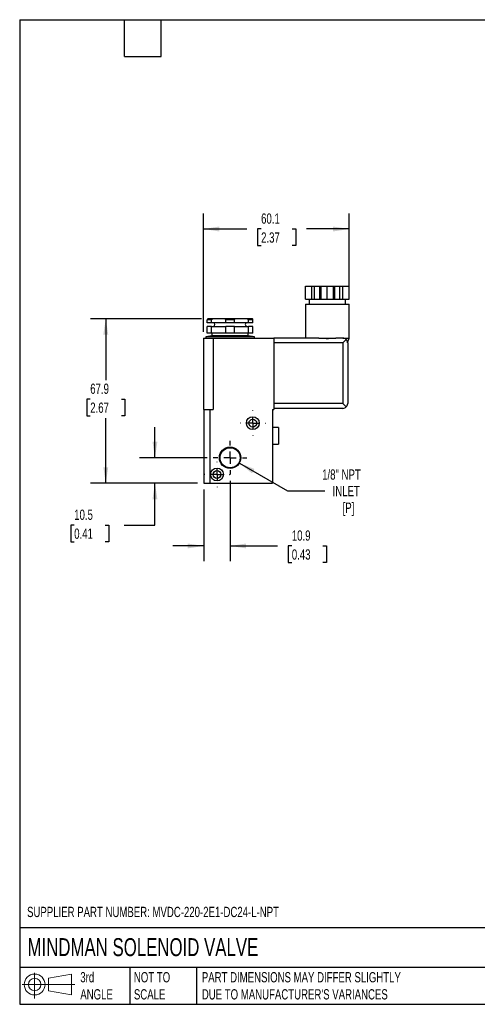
# Model space of a CAD drawing. Header units: millimetres. Extents: x 13 to 546, y 13 to 419.
# Tile 1 of 3: x 13 to 201, y 13 to 419. Entities that reach past the tile are written whole.
import ezdxf

# ---------------------------------------------------------------- set-up
doc = ezdxf.new("R2010")
doc.units = ezdxf.units.MM
doc.header["$LTSCALE"] = 2
doc.linetypes.add('SLD-Center', pattern=[19.05, 15.24, -1.27, 1.27, -1.27])
doc.linetypes.add('SLD-Solid', pattern=[0])
doc.layers.add('CENTER', color=40, linetype='SLD-Center')
doc.layers.add('SLD-DEFPOINTS', color=7, linetype='Continuous')
doc.layers.add('DIMENSIONS', color=140, linetype='SLD-Solid', lineweight=25)
doc.layers.add('TEXT', color=140, linetype='SLD-Solid', lineweight=25)
doc.styles.add('SLDTEXTSTYLE0', font='TXT', dxfattribs={"width": 0.7})
doc.dimstyles.new('SLDDIMSTYLE0', dxfattribs={"dimtxt": 4.316016, "dimasz": 6.604, "dimexe": 0, "dimexo": 0.0625, "dimgap": 1.079004, "dimtad": 0, "dimtih": 1, "dimtoh": 1, "dimdec": 1, "dimrnd": 1e-09, "dimzin": 12, "dimdsep": 46, "dimtxsty": 'SLDTEXTSTYLE0', "dimsah": 1, "dimcen": 0.09, "dimadec": 0, "dimazin": 3, "dimtfac": 1, "dimtdec": 1, "dimtofl": 0, "dimtmove": 0, "dimatfit": 3, "dimfxl": 0, "dimfrac": 2, "dimtolj": 1, "dimtzin": 12, "dimarcsym": 0})
doc.dimstyles.new('SLDDIMSTYLE2', dxfattribs={"dimtxt": 4.316016, "dimasz": 6.604, "dimexe": 0, "dimexo": 0.0625, "dimgap": 1.079004, "dimtad": 0, "dimtih": 1, "dimtoh": 1, "dimdec": 1, "dimrnd": 1e-09, "dimzin": 12, "dimdsep": 46, "dimtxsty": 'SLDTEXTSTYLE0', "dimsah": 1, "dimcen": 0, "dimadec": 0, "dimazin": 3, "dimtfac": 1, "dimtdec": 1, "dimtofl": 0, "dimtmove": 0, "dimatfit": 3, "dimfxl": 0, "dimfrac": 2, "dimtolj": 1, "dimtzin": 12, "dimarcsym": 0})
doc.dimstyles.new('SLDDIMSTYLE3', dxfattribs={"dimtxt": 4.316016, "dimasz": 6.604, "dimexe": 0, "dimexo": 0.0625, "dimgap": 1.079004, "dimtad": 0, "dimtih": 1, "dimtoh": 1, "dimdec": 1, "dimrnd": 1e-09, "dimzin": 12, "dimdsep": 46, "dimtxsty": 'SLDTEXTSTYLE0', "dimsah": 1, "dimcen": 0.09, "dimadec": 0, "dimazin": 3, "dimtfac": 1, "dimtdec": 1, "dimtmove": 0, "dimatfit": 0, "dimfxl": 0, "dimfrac": 2, "dimtolj": 1, "dimtzin": 12, "dimarcsym": 0})

# ---------------------------------------------------------------- blocks, each defined once
blk = doc.blocks.new('Block11')
at = {"color": 7, "linetype": 'SLD-Solid', "lineweight": 18}
for p, q in [((5.18, 10.62), (5.18, 0)), ((10.96, 8.33), (20.35, 10.06)), ((10.96, 3.19), (10.96, 8.33)), ((20.35, 10.06), (20.35, 1.46)), ((0, 5.76), (21.75, 5.76)), ((10.96, 3.19), (20.35, 1.46))]:
    blk.add_line(p, q, dxfattribs=at)
for radius in [4.3, 2.57]:
    blk.add_circle((5.18, 5.76), radius, dxfattribs=at)
blk = doc.blocks.new('Block12')
at = {"layer": 'SLD-DEFPOINTS'}
blk.add_blockref('Block11', (0, 0), dxfattribs=at)
blk = doc.blocks.new('_D_13')
at = {"layer": 'DIMENSIONS'}
for p, q in [((87.72, 295.68), (41.86, 295.68)), ((48.21, 295.68), (48.21, 270.3)), ((41.8, 262.48), (40.35, 262.48)), ((40.35, 262.48), (40.35, 255.62)), ((54.63, 262.48), (56.07, 262.48)), ((56.07, 262.48), (56.07, 255.62)), ((40.35, 255.62), (41.8, 255.62)), ((48.21, 227.78), (48.21, 254.65)), ((56.07, 255.62), (54.63, 255.62)), ((86.06, 227.78), (41.86, 227.78))]:
    blk.add_line(p, q, dxfattribs=at)
for points in [[(48.21, 295.68), (47.2, 289.08), (49.23, 289.08)], [(48.21, 227.78), (49.23, 234.39), (47.2, 234.39)]]:
    blk.add_solid(points, dxfattribs=at)
at = {"layer": 'DIMENSIONS', "char_height": 4.233, "attachment_point": 1, "style": 'SLDTEXTSTYLE0'}
for s, insert in [('67.9', (41.8, 268.9)), ('2.67', (41.8, 261.07))]:
    blk.add_mtext(s, dxfattribs=dict(at, insert=insert))
blk = doc.blocks.new('_D_14')
at = {"layer": 'DIMENSIONS'}
for p, q in [((99.5, 228.8), (99.5, 195.54)), ((88.6, 225.24), (88.6, 195.54)), ((88.6, 201.89), (75.9, 201.89)), ((99.5, 201.89), (119.11, 201.89)), ((124.96, 201.89), (123.51, 201.89)), ((123.51, 201.89), (123.51, 195.03)), ((137.78, 201.89), (139.23, 201.89)), ((139.23, 201.89), (139.23, 195.03)), ((123.51, 195.03), (124.96, 195.03)), ((139.23, 195.03), (137.78, 195.03))]:
    blk.add_line(p, q, dxfattribs=at)
for points in [[(88.6, 201.89), (81.99, 202.9), (81.99, 200.87)], [(99.5, 201.89), (106.1, 200.87), (106.1, 202.9)]]:
    blk.add_solid(points, dxfattribs=at)
at = {"layer": 'DIMENSIONS', "char_height": 4.233, "attachment_point": 1, "style": 'SLDTEXTSTYLE0'}
for s, insert in [('10.9', (124.96, 208.31)), ('0.43', (124.96, 200.49))]:
    blk.add_mtext(s, dxfattribs=dict(at, insert=insert))
blk = doc.blocks.new('_D_15')
at = {"layer": 'DIMENSIONS'}
for p, q in [((68.5, 238.28), (68.5, 250.98)), ((90.01, 238.28), (62.15, 238.28)), ((86.06, 227.78), (62.15, 227.78)), ((68.5, 210.47), (68.5, 227.78)), ((35.19, 210.47), (33.74, 210.47)), ((33.74, 210.47), (33.74, 203.61)), ((48.01, 210.47), (49.46, 210.47)), ((49.46, 210.47), (49.46, 203.61)), ((55.8, 210.47), (68.5, 210.47)), ((33.74, 203.61), (35.19, 203.61)), ((49.46, 203.61), (48.01, 203.61))]:
    blk.add_line(p, q, dxfattribs=at)
for points in [[(68.5, 238.28), (69.51, 244.89), (67.48, 244.89)], [(68.5, 227.78), (67.48, 221.18), (69.51, 221.18)]]:
    blk.add_solid(points, dxfattribs=at)
at = {"layer": 'DIMENSIONS', "char_height": 4.233, "attachment_point": 1, "style": 'SLDTEXTSTYLE0'}
for s, insert in [('10.5', (35.19, 216.89)), ('0.41', (35.19, 209.07))]:
    blk.add_mtext(s, dxfattribs=dict(at, insert=insert))
blk = doc.blocks.new('_D_16')
at = {"layer": 'DIMENSIONS'}
for p, q in [((88.5, 290.22), (88.5, 339.06)), ((148.6, 304.22), (148.6, 339.06)), ((88.5, 332.71), (106.44, 332.71)), ((112.29, 332.71), (110.84, 332.71)), ((110.84, 332.71), (110.84, 325.85)), ((125.11, 332.71), (126.56, 332.71)), ((126.56, 332.71), (126.56, 325.85)), ((148.6, 332.71), (130.96, 332.71)), ((110.84, 325.85), (112.29, 325.85)), ((126.56, 325.85), (125.11, 325.85))]:
    blk.add_line(p, q, dxfattribs=at)
for points in [[(88.5, 332.71), (95.1, 331.69), (95.1, 333.73)], [(148.6, 332.71), (141.99, 333.73), (141.99, 331.69)]]:
    blk.add_solid(points, dxfattribs=at)
at = {"layer": 'DIMENSIONS', "char_height": 4.233, "attachment_point": 1, "style": 'SLDTEXTSTYLE0'}
for s, insert in [('60.1', (112.29, 339.13)), ('2.37', (112.29, 331.31))]:
    blk.add_mtext(s, dxfattribs=dict(at, insert=insert))
blk = doc.blocks.new('_D_17')
at = {"layer": 'DIMENSIONS'}
for p, q in [((103.31, 236.08), (123.18, 224.61)), ((123.18, 224.61), (138.61, 224.61))]:
    blk.add_line(p, q, dxfattribs=at)
blk.add_solid([(103.31, 236.08), (108.52, 231.9), (109.54, 233.66)], dxfattribs=at)
at = {"layer": 'DIMENSIONS', "char_height": 4.233, "attachment_point": 1, "style": 'SLDTEXTSTYLE0'}
for s, insert in [('1/8" NPT', (137.47, 233.49)), ('INLET', (141.78, 226.63)), ('[P]', (145.92, 219.77))]:
    blk.add_mtext(s, dxfattribs=dict(at, insert=insert))
blk = doc.blocks.new('SW_CENTERMARKSYMBOL_7')
at = {"layer": 'CENTER', "color": 0}
for p, q in [((0, 5.08), (0, 6.95)), ((-5.08, 0), (-6.95, 0)), ((0, 0), (-2.54, 0)), ((0, 0), (0, 2.54)), ((0, 0), (0, -2.54)), ((0, 0), (2.54, 0)), ((5.08, 0), (6.95, 0)), ((0, -5.08), (0, -6.95))]:
    blk.add_line(p, q, dxfattribs=at)
blk = doc.blocks.new('SW_CENTERMARKSYMBOL_8')
at = {"layer": 'CENTER', "color": 0}
for p, q in [((0, 5.08), (0, 5.19)), ((-5.08, 0), (-5.19, 0)), ((0, 0), (-2.54, 0)), ((0, 0), (0, 2.54)), ((0, 0), (0, -2.54)), ((0, 0), (2.54, 0)), ((5.08, 0), (5.19, 0)), ((0, -5.08), (0, -5.19))]:
    blk.add_line(p, q, dxfattribs=at)
blk = doc.blocks.new('SW_CENTERMARKSYMBOL_9')
at = {"layer": 'CENTER', "color": 0}
for p, q in [((0, 5.08), (0, 5.19)), ((-5.08, 0), (-5.19, 0)), ((0, 0), (-2.54, 0)), ((0, 0), (0, 2.54)), ((0, 0), (0, -2.54)), ((0, 0), (2.54, 0)), ((5.08, 0), (5.19, 0)), ((0, -5.08), (0, -5.19))]:
    blk.add_line(p, q, dxfattribs=at)

msp = doc.modelspace()

# ---------------------------------------------------------------- linework, layer by layer
for p, q in [((130.6, 303.68), (130.6, 309.18)), ((130.6, 309.18), (133.15, 309.18)), ((133.15, 303.68), (133.15, 309.18)), ((133.15, 309.18), (134.36, 309.18)), ((134.36, 303.68), (134.36, 309.18)), ((134.36, 309.18), (136.53, 309.18)), ((136.53, 303.68), (136.53, 309.18)), ((136.53, 309.18), (137.04, 309.18)), ((137.04, 303.68), (137.04, 309.18)), ((137.04, 309.18), (139.6, 309.18)), ((139.6, 303.68), (139.6, 309.18)), ((139.6, 309.18), (142.15, 309.18)), ((142.15, 303.68), (142.15, 309.18)), ((142.15, 309.18), (142.66, 309.18)), ((142.66, 303.68), (142.66, 309.18)), ((142.66, 309.18), (144.83, 309.18)), ((144.83, 303.68), (144.83, 309.18)), ((144.83, 309.18), (146.04, 309.18)), ((146.04, 303.68), (146.04, 309.18)), ((146.04, 309.18), (148.6, 309.18)), ((148.6, 303.68), (148.6, 309.18)), ((130.6, 303.68), (133.15, 303.68)), ((130.6, 301.68), (130.6, 287.68)), ((130.6, 301.68), (148.6, 301.68)), ((132.1, 303.68), (132.1, 301.68)), ((133.15, 303.68), (134.36, 303.68)), ((134.36, 303.68), (136.53, 303.68)), ((136.53, 303.68), (137.04, 303.68)), ((137.04, 303.68), (139.6, 303.68)), ((139.6, 303.68), (142.15, 303.68)), ((142.15, 303.68), (142.66, 303.68)), ((142.66, 303.68), (144.83, 303.68)), ((144.83, 303.68), (146.04, 303.68)), ((146.04, 303.68), (148.6, 303.68)), ((147.1, 301.68), (147.1, 303.68)), ((148.6, 287.68), (148.6, 301.68)), ((91.87, 295.18), (90.08, 295.18)), ((90.08, 294.03), (90.08, 295.18)), ((91.87, 294.03), (90.08, 294.03)), ((92.41, 295.68), (90.26, 295.68)), ((91.87, 294.03), (91.87, 295.18)), ((97.7, 294.03), (91.87, 294.03)), ((97.34, 295.68), (92.41, 295.68)), ((101.65, 295.68), (97.34, 295.68)), ((101.29, 295.18), (97.7, 295.18)), ((97.7, 294.03), (97.7, 295.18)), ((101.29, 294.03), (97.7, 294.03)), ((101.29, 294.03), (101.29, 295.18)), ((107.12, 294.03), (101.29, 294.03)), ((106.58, 295.68), (101.65, 295.68)), ((108.73, 295.68), (106.58, 295.68)), ((107.12, 294.03), (107.12, 295.18)), ((108.91, 295.18), (107.12, 295.18)), ((108.91, 294.03), (107.12, 294.03)), ((108.91, 294.03), (108.91, 295.18)), ((92, 288.68), (89.5, 288.18)), ((90.08, 289.68), (90.08, 292.53)), ((91.87, 292.53), (90.08, 292.53)), ((91.87, 289.68), (90.08, 289.68)), ((91.87, 289.68), (91.87, 292.53)), ((91.87, 292.53), (97.7, 292.53)), ((97.7, 289.68), (91.87, 289.68)), ((92, 289.68), (92, 288.68)), ((107, 288.68), (92, 288.68)), ((97.7, 289.68), (97.7, 292.53)), ((101.29, 292.53), (97.7, 292.53)), ((101.29, 289.68), (97.7, 289.68)), ((101.29, 289.68), (101.29, 292.53)), ((101.29, 292.53), (107.12, 292.53)), ((107.12, 289.68), (101.29, 289.68)), ((107, 288.68), (107, 289.68)), ((109.5, 288.18), (107, 288.68)), ((107.12, 289.68), (107.12, 292.53)), ((108.91, 292.53), (107.12, 292.53)), ((108.91, 289.68), (107.12, 289.68)), ((108.91, 289.68), (108.91, 292.53)), ((88.5, 287.68), (88.5, 258.18)), ((88.5, 287.68), (92.5, 287.68)), ((89.5, 288.18), (89.5, 287.68)), ((109.5, 288.18), (89.5, 288.18)), ((92.5, 287.68), (92.5, 258.18)), ((92.5, 287.68), (117.5, 287.68)), ((109.5, 287.68), (109.5, 288.18)), ((117.5, 287.68), (117.5, 258.18)), ((136.12, 287.68), (117.5, 287.68)), ((146, 285.68), (117.5, 285.68)), ((136.12, 287.68), (143.08, 287.68)), ((146, 287.68), (143.08, 287.68)), ((146, 287.68), (148.6, 287.68)), ((146, 285.68), (147.41, 287.1)), ((146, 285.68), (146, 260.68)), ((147.99, 285.77), (148.6, 287.68)), ((148, 285.68), (148, 260.68)), ((146, 260.68), (117.5, 260.68)), ((147.41, 259.27), (146, 260.68)), ((88.5, 258.18), (88.6, 258.18)), ((88.6, 258.18), (88.6, 227.78)), ((88.6, 258.18), (91.1, 258.18)), ((91.1, 258.18), (91.1, 227.78)), ((91.1, 258.18), (92.5, 258.18)), ((117, 258.18), (117.5, 258.18)), ((117, 258.18), (117, 227.78)), ((146, 258.68), (117.5, 258.68)), ((119.5, 250.83), (117, 250.83)), ((119.5, 250.83), (119.5, 243.93)), ((117, 243.93), (119.5, 243.93)), ((88.6, 227.78), (91.1, 227.78)), ((91.1, 227.78), (117, 227.78))]:
    msp.add_line(p, q)
for centre, radius in [((108.85, 252.58), 2.65), ((108.85, 252.58), 1.6), ((99.5, 238.28), 4.41), ((99.5, 238.28), 4.15), ((94.1, 231.38), 2.65), ((94.1, 231.38), 1.6)]:
    msp.add_circle(centre, radius)
for centre, radius, start, end in [((92.5, 293.28), 0.75, 270, 90), ((106.5, 293.28), 0.75, 90, 270), ((146, 285.68), 2, 45, 90), ((146, 285.68), 2, 0, 45), ((146, 260.68), 2, 315, 0), ((146, 260.68), 2, 270, 315)]:
    msp.add_arc(centre, radius, start, end)
for points in [[(90.26, 295.68), (90.2, 295.52), (90.14, 295.36), (90.08, 295.18)], [(91.87, 295.18), (92.05, 295.36), (92.23, 295.52), (92.41, 295.68)], [(97.34, 295.68), (97.47, 295.52), (97.59, 295.36), (97.7, 295.18)], [(101.29, 295.18), (101.4, 295.36), (101.52, 295.52), (101.65, 295.68)], [(106.58, 295.68), (106.76, 295.52), (106.94, 295.36), (107.12, 295.18)], [(108.91, 295.18), (108.85, 295.36), (108.79, 295.52), (108.73, 295.68)]]:
    msp.add_open_spline(points, degree=3)
msp.add_open_spline([(136.12, 287.68), (136.67, 287.68), (137.24, 287.65), (138.4, 287.59), (139, 287.57), (140.19, 287.57), (140.78, 287.59), (141.65, 287.63), (141.95, 287.65), (142.52, 287.67), (142.8, 287.68), (143.08, 287.68)], degree=3, knots=[0, 0, 0, 0, 0.25, 0.25, 0.5, 0.5, 0.75, 0.75, 0.875, 0.875, 1, 1, 1, 1])
at = {"layer": 'TEXT'}
for p, q in [((12.7, 419.1), (546.1, 419.1)), ((12.7, 419.1), (12.7, 12.7)), ((55.88, 403.86), (55.88, 419.1)), ((71.12, 403.86), (71.12, 419.1)), ((55.88, 403.86), (71.12, 403.86)), ((546.1, 44.25), (12.7, 44.25)), ((546.1, 27.94), (12.7, 27.94)), ((58.09, 27.94), (58.09, 12.7)), ((85.67, 27.94), (85.67, 12.7)), ((12.7, 12.7), (546.1, 12.7))]:
    msp.add_line(p, q, dxfattribs=at)

# ---------------------------------------------------------------- block references
at = {"layer": 'CENTER'}
for name, p in [('SW_CENTERMARKSYMBOL_9', (108.85, 252.58)), ('SW_CENTERMARKSYMBOL_7', (99.5, 238.28)), ('SW_CENTERMARKSYMBOL_8', (94.1, 231.38))]:
    msp.add_blockref(name, p, dxfattribs=at)
at = {"layer": 'SLD-DEFPOINTS'}
msp.add_blockref('Block12', (13.68, 15.11), dxfattribs=at)

# ---------------------------------------------------------------- texts
at = {"layer": 'TEXT', "attachment_point": 1, "style": 'SLDTEXTSTYLE0'}
for s, insert, char_height in [('SUPPLIER PART NUMBER: MVDC-220-2E1-DC24-L-NPT', (15.73, 52.94), 4.2333), ('MINDMAN SOLENOID VALVE', (15.93, 40), 7.4083), ('3rd^JANGLE', (37.7, 25.99), 4.233), ('NOT TO^JSCALE', (59.81, 25.99), 4.2333), ("PART DIMENSIONS MAY DIFFER SLIGHTLY ^JDUE TO MANUFACTURER'S VARIANCES", (87.83, 25.99), 4.2333)]:
    msp.add_mtext(s, dxfattribs=dict(at, insert=insert, char_height=char_height))

# ---------------------------------------------------------------- dimensions: what is measured, and where the dimension line sits
at = {"layer": 'DIMENSIONS'}
for base, p1, p2, dimstyle, picture, middle in [((88.5, 332.71), (148.6, 301.68), (88.5, 287.68), 'SLDDIMSTYLE0', '_D_16', (118.7, 332.71)), ((99.5, 201.89), (88.6, 227.78), (99.5, 231.34), 'SLDDIMSTYLE3', '_D_14', (131.37, 201.89))]:
    dim = msp.add_linear_dim(base=base, p1=p1, p2=p2, dimstyle=dimstyle, dxfattribs=at)
    dim.commit()
    dim.dimension.update_dxf_attribs({"geometry": picture, "text_midpoint": middle, "dimtype": 160})
for base, p2, dimstyle, picture, middle in [((48.21, 295.68), (90.26, 295.68), 'SLDDIMSTYLE0', '_D_13', (48.21, 262.48)), ((68.5, 238.28), (92.55, 238.28), 'SLDDIMSTYLE3', '_D_15', (68.5, 210.47))]:
    dim = msp.add_linear_dim(base=base, p1=(88.6, 227.78), p2=p2, angle=90, dimstyle=dimstyle, dxfattribs=at)
    dim.commit()
    dim.dimension.update_dxf_attribs({"geometry": picture, "text_midpoint": middle, "dimtype": 160})
dim = msp.add_diameter_dim_2p(p1=(95.68, 240.49), p2=(103.31, 236.08), text='1/8" NPT\\PINLET\\P[P]', dimstyle='SLDDIMSTYLE2', override={"dimpost": '<>'}, dxfattribs=at)
dim.commit()
dim.dimension.update_dxf_attribs({"geometry": '_D_17', "text_midpoint": (150.18, 224.61), "dimtype": 163})

doc.saveas('drawing.dxf')
